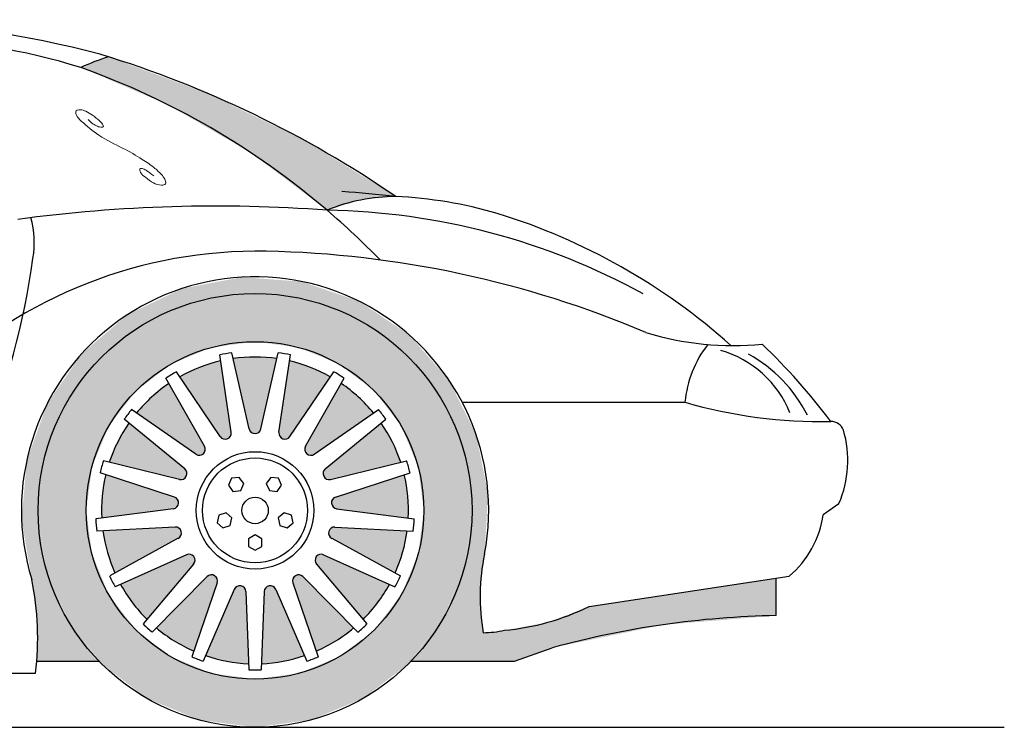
# Model space of a CAD drawing. Header units: millimetres. Extents: x 0 to 5.12, y 0.01 to 1.52.
# Tile 7 of 7: x 3.49 to 5.12, y 0.35 to 1.52. Entities that reach past the tile are written whole.
import ezdxf

# ---------------------------------------------------------------- set-up
doc = ezdxf.new("R2010")
doc.units = ezdxf.units.MM
doc.layers.add('HATCH', color=7, linetype='Continuous')

# ---------------------------------------------------------------- blocks, each defined once
blk = doc.blocks.new('*U40')
at = {"layer": 'HATCH', "color": 251, "linetype": 'Continuous'}
for points in [[(3.8969, 0.5712), (3.9285, 0.4556), (3.901, 0.5789)], [(3.901, 0.5789), (3.9637, 0.4648), (3.9095, 0.5805)], [(3.9637, 0.4648), (3.901, 0.5789), (3.9285, 0.4556)], [(3.9161, 0.5748), (3.9095, 0.5805), (3.9637, 0.4648)], [(3.9285, 0.4556), (3.8969, 0.5712), (3.8923, 0.4514)]]:
    blk.add_solid(points, dxfattribs=at)
blk = doc.blocks.new('*U41')
at = {"layer": 'HATCH', "color": 251, "linetype": 'Continuous'}
for points in [[(3.9445, 0.5858), (4.0157, 0.4894), (3.9456, 0.5944)], [(3.9456, 0.5944), (4.0452, 0.5107), (3.9529, 0.599)], [(4.0452, 0.5107), (3.9456, 0.5944), (4.0157, 0.4894)], [(3.9611, 0.5961), (3.9529, 0.599), (4.0452, 0.5107)], [(4.0157, 0.4894), (3.9445, 0.5858), (3.9835, 0.4725)]]:
    blk.add_solid(points, dxfattribs=at)
blk = doc.blocks.new('*U42')
at = {"layer": 'HATCH', "color": 251, "linetype": 'Continuous'}
for points in [[(3.9815, 0.625), (4.1047, 0.5829), (3.9867, 0.6319)], [(4.1047, 0.5829), (3.9815, 0.625), (4.0849, 0.5524)], [(3.9837, 0.6166), (4.0849, 0.5524), (3.9815, 0.625)], [(3.9954, 0.6322), (3.9867, 0.6319), (4.1047, 0.5829)], [(4.0849, 0.5524), (3.9837, 0.6166), (4.0609, 0.525)]]:
    blk.add_solid(points, dxfattribs=at)
blk = doc.blocks.new('*U43')
at = {"layer": 'HATCH', "color": 251, "linetype": 'Continuous'}
for points in [[(4.0039, 0.6665), (4.134, 0.6718), (4.0063, 0.6749)], [(4.134, 0.6718), (4.0039, 0.6665), (4.1266, 0.6361)], [(4.0143, 0.6782), (4.0063, 0.6749), (4.134, 0.6718)], [(4.009, 0.6595), (4.1266, 0.6361), (4.0039, 0.6665)], [(4.1266, 0.6361), (4.009, 0.6595), (4.1141, 0.6019)]]:
    blk.add_solid(points, dxfattribs=at)
blk = doc.blocks.new('*U44')
at = {"layer": 'HATCH', "color": 251, "linetype": 'Continuous'}
for points in [[(4.0153, 0.728), (4.0091, 0.722), (4.1293, 0.7652)], [(4.0099, 0.7133), (4.1293, 0.7652), (4.0091, 0.722)], [(4.1293, 0.7652), (4.0099, 0.7133), (4.1352, 0.7293)], [(4.0171, 0.7086), (4.1352, 0.7293), (4.0099, 0.7133)], [(4.1352, 0.7293), (4.0171, 0.7086), (4.136, 0.6929)]]:
    blk.add_solid(points, dxfattribs=at)
blk = doc.blocks.new('*U45')
at = {"layer": 'HATCH', "color": 251, "linetype": 'Continuous'}
for points in [[(3.9983, 0.7748), (3.9946, 0.7669), (4.0911, 0.8507)], [(3.9985, 0.7591), (4.0911, 0.8507), (3.9946, 0.7669)], [(4.0911, 0.8507), (3.9985, 0.7591), (4.1096, 0.8193)], [(4.007, 0.7573), (4.1096, 0.8193), (3.9985, 0.7591)], [(4.1096, 0.8193), (4.007, 0.7573), (4.1235, 0.7856)]]:
    blk.add_solid(points, dxfattribs=at)
blk = doc.blocks.new('*U46')
at = {"layer": 'HATCH', "color": 251, "linetype": 'Continuous'}
for points in [[(3.9655, 0.8123), (3.9649, 0.8036), (4.0246, 0.9165)], [(3.9714, 0.7977), (4.0246, 0.9165), (3.9649, 0.8036)], [(4.0246, 0.9165), (3.9714, 0.7977), (4.0532, 0.894)], [(3.9799, 0.7991), (4.0532, 0.894), (3.9714, 0.7977)], [(4.0532, 0.894), (3.9799, 0.7991), (4.0783, 0.8676)]]:
    blk.add_solid(points, dxfattribs=at)
blk = doc.blocks.new('*U47')
at = {"layer": 'HATCH', "color": 251, "linetype": 'Continuous'}
for points in [[(3.9214, 0.8354), (3.924, 0.8271), (3.9389, 0.9539)], [(3.9321, 0.8239), (3.9389, 0.9539), (3.924, 0.8271)], [(3.9389, 0.9539), (3.9321, 0.8239), (3.9737, 0.9432)], [(3.9396, 0.8283), (3.9737, 0.9432), (3.9321, 0.8239)], [(3.9737, 0.9432), (3.9396, 0.8283), (4.0066, 0.9277)]]:
    blk.add_solid(points, dxfattribs=at)
blk = doc.blocks.new('*U48')
at = {"layer": 'HATCH', "color": 251, "linetype": 'Continuous'}
for points in [[(3.8454, 0.9578), (3.886, 0.8342), (3.8817, 0.9604)], [(3.8719, 0.841), (3.8774, 0.8342), (3.8454, 0.9578)], [(3.886, 0.8342), (3.8454, 0.9578), (3.8774, 0.8342)], [(3.8914, 0.841), (3.8817, 0.9604), (3.886, 0.8342)], [(3.8817, 0.9604), (3.8914, 0.841), (3.918, 0.9578)]]:
    blk.add_solid(points, dxfattribs=at)
blk = doc.blocks.new('*U49')
at = {"layer": 'HATCH', "color": 251, "linetype": 'Continuous'}
for points in [[(3.7897, 0.9432), (3.842, 0.8354), (3.8245, 0.9539)], [(3.7568, 0.9277), (3.8394, 0.8271), (3.7897, 0.9432)], [(3.842, 0.8354), (3.7897, 0.9432), (3.8394, 0.8271)], [(3.8238, 0.8283), (3.8313, 0.8239), (3.7568, 0.9277)], [(3.8394, 0.8271), (3.7568, 0.9277), (3.8313, 0.8239)]]:
    blk.add_solid(points, dxfattribs=at)
blk = doc.blocks.new('*U50')
at = {"layer": 'HATCH', "color": 251, "linetype": 'Continuous'}
for points in [[(3.7102, 0.894), (3.7979, 0.8123), (3.7388, 0.9165)], [(3.6851, 0.8676), (3.7984, 0.8036), (3.7102, 0.894)], [(3.7979, 0.8123), (3.7102, 0.894), (3.7984, 0.8036)], [(3.7834, 0.7991), (3.792, 0.7977), (3.6851, 0.8676)], [(3.7984, 0.8036), (3.6851, 0.8676), (3.792, 0.7977)]]:
    blk.add_solid(points, dxfattribs=at)
blk = doc.blocks.new('*U51')
at = {"layer": 'HATCH', "color": 251, "linetype": 'Continuous'}
for points in [[(3.6538, 0.8193), (3.7651, 0.7748), (3.6723, 0.8507)], [(3.6399, 0.7856), (3.7687, 0.7669), (3.6538, 0.8193)], [(3.7651, 0.7748), (3.6538, 0.8193), (3.7687, 0.7669)], [(3.7564, 0.7573), (3.7649, 0.7591), (3.6399, 0.7856)], [(3.7687, 0.7669), (3.6399, 0.7856), (3.7649, 0.7591)]]:
    blk.add_solid(points, dxfattribs=at)
blk = doc.blocks.new('*U52')
at = {"layer": 'HATCH', "color": 251, "linetype": 'Continuous'}
for points in [[(3.6282, 0.7293), (3.748, 0.728), (3.6341, 0.7652)], [(3.6274, 0.6929), (3.7543, 0.722), (3.6282, 0.7293)], [(3.7543, 0.722), (3.6274, 0.6929), (3.7535, 0.7133)], [(3.748, 0.728), (3.6282, 0.7293), (3.7543, 0.722)], [(3.7462, 0.7086), (3.7535, 0.7133), (3.6274, 0.6929)]]:
    blk.add_solid(points, dxfattribs=at)
blk = doc.blocks.new('*U53')
at = {"layer": 'HATCH', "color": 251, "linetype": 'Continuous'}
for points in [[(3.6368, 0.6361), (3.7491, 0.6782), (3.6294, 0.6718)], [(3.7491, 0.6782), (3.6368, 0.6361), (3.7571, 0.6749)], [(3.6493, 0.6019), (3.7571, 0.6749), (3.6368, 0.6361)], [(3.7571, 0.6749), (3.6493, 0.6019), (3.7594, 0.6665)], [(3.7544, 0.6595), (3.7594, 0.6665), (3.6493, 0.6019)]]:
    blk.add_solid(points, dxfattribs=at)
blk = doc.blocks.new('*U54')
at = {"layer": 'HATCH', "color": 251, "linetype": 'Continuous'}
for points in [[(3.6785, 0.5524), (3.768, 0.6322), (3.6587, 0.5829)], [(3.768, 0.6322), (3.6785, 0.5524), (3.7767, 0.6319)], [(3.7025, 0.525), (3.7767, 0.6319), (3.6785, 0.5524)], [(3.7767, 0.6319), (3.7025, 0.525), (3.7819, 0.625)], [(3.7797, 0.6166), (3.7819, 0.625), (3.7025, 0.525)]]:
    blk.add_solid(points, dxfattribs=at)
blk = doc.blocks.new('*U55')
at = {"layer": 'HATCH', "color": 251, "linetype": 'Continuous'}
for points in [[(3.7477, 0.4894), (3.8023, 0.5961), (3.7182, 0.5107)], [(3.7799, 0.4725), (3.8104, 0.599), (3.7477, 0.4894)], [(3.8023, 0.5961), (3.7477, 0.4894), (3.8104, 0.599)], [(3.8104, 0.599), (3.7799, 0.4725), (3.8178, 0.5944)], [(3.8188, 0.5858), (3.8178, 0.5944), (3.7799, 0.4725)]]:
    blk.add_solid(points, dxfattribs=at)
blk = doc.blocks.new('*U56')
at = {"layer": 'HATCH', "color": 251, "linetype": 'Continuous'}
for points in [[(3.8349, 0.4556), (3.8473, 0.5748), (3.7997, 0.4648)], [(3.8711, 0.4514), (3.8538, 0.5805), (3.8349, 0.4556)], [(3.8473, 0.5748), (3.8349, 0.4556), (3.8538, 0.5805)], [(3.8538, 0.5805), (3.8711, 0.4514), (3.8624, 0.5789)], [(3.8664, 0.5712), (3.8624, 0.5789), (3.8711, 0.4514)]]:
    blk.add_solid(points, dxfattribs=at)
blk = doc.blocks.new('*U75')
at = {"layer": 'HATCH', "color": 251, "linetype": 'Continuous'}
for points in [[(3.8599, 1.0929), (3.7614, 1.0743), (3.9598, 1.0855)], [(3.9598, 1.0855), (3.7614, 1.0743), (3.8817, 1.0658)], [(3.9598, 1.0855), (3.8817, 1.0658), (4.0546, 1.0528)], [(3.7614, 1.0743), (3.6709, 1.0312), (3.7885, 1.0536)], [(3.7614, 1.0743), (3.7885, 1.0536), (3.8817, 1.0658)], [(3.8817, 1.0658), (3.9749, 1.0536), (4.0546, 1.0528)], [(3.7885, 1.0536), (3.6709, 1.0312), (3.7017, 1.0176)], [(3.9749, 1.0536), (4.0617, 1.0176), (4.0546, 1.0528)], [(4.0546, 1.0528), (4.0617, 1.0176), (4.1378, 0.9969)], [(3.6709, 1.0312), (3.5945, 0.9662), (3.7017, 1.0176)], [(3.7017, 1.0176), (3.5945, 0.9662), (3.6271, 0.9604)], [(4.0617, 1.0176), (4.1363, 0.9604), (4.1378, 0.9969)], [(4.1378, 0.9969), (4.1363, 0.9604), (4.2038, 0.9215)], [(3.5945, 0.9662), (3.5373, 0.8839), (3.6271, 0.9604)], [(3.6271, 0.9604), (3.5373, 0.8839), (3.5699, 0.8858)], [(4.1363, 0.9604), (4.1935, 0.8858), (4.2038, 0.9215)], [(4.2038, 0.9215), (4.1935, 0.8858), (4.2484, 0.8317)], [(3.5373, 0.8839), (3.5032, 0.7896), (3.534, 0.799)], [(3.5699, 0.8858), (3.5373, 0.8839), (3.534, 0.799)], [(4.1935, 0.8858), (4.2294, 0.799), (4.2484, 0.8317)], [(4.2484, 0.8317), (4.2294, 0.799), (4.2684, 0.7334)], [(3.5032, 0.7896), (3.4944, 0.6898), (3.5217, 0.7058)], [(3.534, 0.799), (3.5032, 0.7896), (3.5217, 0.7058)], [(4.2294, 0.799), (4.2417, 0.7058), (4.2684, 0.7334)], [(4.2684, 0.7334), (4.2417, 0.7058), (4.2625, 0.6334)], [(3.5217, 0.7058), (3.4944, 0.6898), (3.5334, 0.6147)], [(4.2417, 0.7058), (4.23, 0.6147), (4.2625, 0.6334)], [(3.4944, 0.6898), (3.5114, 0.591), (3.5334, 0.6147)], [(4.2625, 0.6334), (4.23, 0.6147), (4.2551, 0.5682)], [(3.5334, 0.6147), (3.5114, 0.591), (3.5679, 0.5294)], [(4.23, 0.6147), (4.1955, 0.5294), (4.2551, 0.5682)], [(3.5114, 0.591), (3.5203, 0.5237), (3.5679, 0.5294)], [(4.7466, 0.5934), (4.4361, 0.5463), (4.7466, 0.5312)], [(4.2551, 0.5682), (4.1955, 0.5294), (4.2604, 0.5028)], [(4.4361, 0.5463), (4.3675, 0.5202), (4.7466, 0.5312)], [(3.5203, 0.5237), (3.5194, 0.4557), (3.6228, 0.4557)], [(3.5679, 0.5294), (3.5203, 0.5237), (3.6228, 0.4557)], [(4.1955, 0.5294), (4.1406, 0.4557), (4.2604, 0.5028)], [(4.7466, 0.5312), (4.3675, 0.5202), (4.5591, 0.516)], [(4.2954, 0.5068), (4.278, 0.5039), (4.3749, 0.4779)], [(4.3675, 0.5202), (4.2954, 0.5068), (4.5591, 0.516)], [(4.5591, 0.516), (4.2954, 0.5068), (4.3749, 0.4779)], [(4.2604, 0.5028), (4.1406, 0.4557), (4.3749, 0.4779)], [(4.278, 0.5039), (4.2604, 0.5028), (4.3749, 0.4779)], [(4.3749, 0.4779), (4.1406, 0.4557), (4.312, 0.4557)]]:
    blk.add_solid(points, dxfattribs=at)
blk = doc.blocks.new('*U78')
at = {"layer": 'HATCH', "linetype": 'Continuous'}
for points in [[(3.8817, 1.0658), (3.7885, 1.0536), (3.9749, 1.0536)], [(3.9749, 1.0536), (3.7017, 1.0176), (4.0617, 1.0176)], [(3.7885, 1.0536), (3.7017, 1.0176), (3.9749, 1.0536)], [(3.7017, 1.0176), (3.6271, 0.9604), (3.8817, 0.9858)], [(3.7017, 1.0176), (3.8817, 0.9858), (4.0617, 1.0176)], [(4.0617, 1.0176), (3.8817, 0.9858), (4.1363, 0.9604)], [(3.8817, 0.9858), (3.6271, 0.9604), (3.8092, 0.9763)], [(3.8817, 0.9858), (3.9542, 0.9763), (4.1363, 0.9604)], [(3.8092, 0.9763), (3.6271, 0.9604), (3.7417, 0.9483)], [(3.9542, 0.9763), (4.0217, 0.9483), (4.1363, 0.9604)], [(3.6271, 0.9604), (3.5699, 0.8858), (3.7417, 0.9483)], [(3.7417, 0.9483), (3.5699, 0.8858), (3.6837, 0.9038)], [(4.1363, 0.9604), (4.0217, 0.9483), (4.1935, 0.8858)], [(4.0217, 0.9483), (4.0797, 0.9038), (4.1935, 0.8858)], [(3.6837, 0.9038), (3.5699, 0.8858), (3.6392, 0.8458)], [(4.0797, 0.9038), (4.1242, 0.8458), (4.1935, 0.8858)], [(3.5699, 0.8858), (3.534, 0.799), (3.6392, 0.8458)], [(4.1935, 0.8858), (4.1242, 0.8458), (4.2294, 0.799)], [(3.6392, 0.8458), (3.534, 0.799), (3.6112, 0.7783)], [(4.1242, 0.8458), (4.1522, 0.7783), (4.2294, 0.799)], [(3.534, 0.799), (3.5217, 0.7058), (3.6112, 0.7783)], [(4.2294, 0.799), (4.1522, 0.7783), (4.2417, 0.7058)], [(3.6112, 0.7783), (3.5217, 0.7058), (3.6017, 0.7058)], [(4.1522, 0.7783), (4.1617, 0.7058), (4.2417, 0.7058)], [(3.5217, 0.7058), (3.534, 0.6126), (3.6017, 0.7058)], [(3.6017, 0.7058), (3.534, 0.6126), (3.6112, 0.6334)], [(4.2417, 0.7058), (4.1522, 0.6334), (4.2294, 0.6126)], [(4.1617, 0.7058), (4.1522, 0.6334), (4.2417, 0.7058)], [(3.6112, 0.6334), (3.534, 0.6126), (3.6392, 0.5658)], [(4.1522, 0.6334), (4.1242, 0.5658), (4.2294, 0.6126)], [(3.534, 0.6126), (3.5699, 0.5258), (3.6392, 0.5658)], [(4.2294, 0.6126), (4.1242, 0.5658), (4.1935, 0.5258)], [(3.6392, 0.5658), (3.5699, 0.5258), (3.6837, 0.5078)], [(4.1242, 0.5658), (4.0797, 0.5078), (4.1935, 0.5258)], [(3.5699, 0.5258), (3.6271, 0.4513), (3.6837, 0.5078)], [(4.1935, 0.5258), (4.0797, 0.5078), (4.1363, 0.4513)], [(3.6837, 0.5078), (3.6271, 0.4513), (3.7417, 0.4633)], [(4.0797, 0.5078), (4.0217, 0.4633), (4.1363, 0.4513)], [(3.7417, 0.4633), (3.6271, 0.4513), (3.8092, 0.4354)], [(4.0217, 0.4633), (3.9542, 0.4354), (4.1363, 0.4513)], [(3.6271, 0.4513), (3.7017, 0.3941), (3.8092, 0.4354)], [(4.1363, 0.4513), (3.9542, 0.4354), (4.0617, 0.3941)], [(3.8092, 0.4354), (3.7017, 0.3941), (3.8817, 0.4258)], [(3.8817, 0.4258), (3.7017, 0.3941), (4.0617, 0.3941)], [(3.9542, 0.4354), (3.8817, 0.4258), (4.0617, 0.3941)], [(3.7017, 0.3941), (3.7885, 0.3581), (4.0617, 0.3941)], [(4.0617, 0.3941), (3.7885, 0.3581), (3.9749, 0.3581)], [(3.7885, 0.3581), (3.8817, 0.3458), (3.9749, 0.3581)]]:
    blk.add_solid(points, dxfattribs=at)
blk = doc.blocks.new('*U80')
at = {"layer": 'HATCH', "linetype": 'Continuous'}
for points in [[(3.6386, 1.4587), (3.6154, 1.4506), (3.8048, 1.3972)], [(3.6154, 1.4506), (3.5928, 1.4409), (3.8048, 1.3972)], [(3.5928, 1.4409), (3.7381, 1.3786), (3.8048, 1.3972)], [(3.8048, 1.3972), (3.7381, 1.3786), (3.9642, 1.3197)], [(3.7381, 1.3786), (3.8749, 1.2993), (3.9642, 1.3197)], [(3.9642, 1.3197), (3.8749, 1.2993), (4.1152, 1.2269)], [(3.8749, 1.2993), (4.0571, 1.221), (4.1152, 1.2269)], [(3.8749, 1.2993), (4.0012, 1.204), (4.0571, 1.221)]]:
    blk.add_solid(points, dxfattribs=at)

msp = doc.modelspace()

# ---------------------------------------------------------------- linework, layer by layer
for p, q in [((3.842, 0.8354), (3.8231, 0.9638)), ((3.8719, 0.841), (3.8432, 0.9676)), ((3.8914, 0.841), (3.9202, 0.9676)), ((3.9214, 0.8354), (3.9403, 0.9638)), ((3.8238, 0.8283), (3.7512, 0.936)), ((3.9396, 0.8283), (4.0122, 0.936)), ((3.7979, 0.8123), (3.7338, 0.9252)), ((3.9655, 0.8123), (4.0296, 0.9252)), ((4.2253, 0.8854), (4.5951, 0.8854)), ((3.7834, 0.7991), (3.6769, 0.8733)), ((3.9799, 0.7991), (4.0865, 0.8733)), ((3.7651, 0.7748), (3.6645, 0.857)), ((3.9983, 0.7748), (4.0989, 0.857)), ((3.7564, 0.7573), (3.6302, 0.788)), ((4.007, 0.7573), (4.1332, 0.788)), ((3.748, 0.728), (3.6246, 0.7683)), ((4.0153, 0.728), (4.1388, 0.7683)), ((3.7462, 0.7086), (3.6175, 0.6916)), ((4.0171, 0.7086), (4.1459, 0.6916)), ((4.8245, 0.6988), (4.8505, 0.7171)), ((3.7491, 0.6782), (3.6194, 0.6712)), ((4.0143, 0.6782), (4.144, 0.6712)), ((3.7544, 0.6595), (3.6405, 0.5971)), ((4.009, 0.6595), (4.1229, 0.5971)), ((3.768, 0.6322), (3.6496, 0.5788)), ((3.9954, 0.6322), (4.1138, 0.5788)), ((3.7797, 0.6166), (3.696, 0.5173)), ((3.9837, 0.6166), (4.0674, 0.5173)), ((3.8023, 0.5961), (3.7111, 0.5035)), ((3.9611, 0.5961), (4.0523, 0.5035)), ((4.4361, 0.5463), (4.7677, 0.5966)), ((4.7466, 0.5312), (4.7466, 0.5934)), ((3.8188, 0.5858), (3.7766, 0.463)), ((3.8473, 0.5748), (3.7957, 0.4556)), ((3.9161, 0.5748), (3.9677, 0.4556)), ((3.9445, 0.5858), (3.9867, 0.463)), ((3.8664, 0.5712), (3.8715, 0.4414)), ((3.8969, 0.5712), (3.8919, 0.4414)), ((1.5027, 0.4358), (3.5173, 0.4358)), ((0, 0.3458), (5.1248, 0.3458))]:
    msp.add_line(p, q)
for points in [[(3.8428, 0.7594), (3.8376, 0.7477), (3.8451, 0.7373), (3.8579, 0.7386), (3.8631, 0.7503), (3.8556, 0.7607)], [(3.9206, 0.7594), (3.9078, 0.7607), (3.9003, 0.7503), (3.9055, 0.7386), (3.9183, 0.7373), (3.9258, 0.7477)], [(3.8187, 0.6854), (3.8283, 0.6768), (3.8405, 0.6807), (3.8432, 0.6933), (3.8336, 0.7019), (3.8214, 0.6979)], [(3.9447, 0.6854), (3.942, 0.6979), (3.9298, 0.7019), (3.9202, 0.6933), (3.9229, 0.6807), (3.9351, 0.6768)], [(3.8817, 0.6396), (3.8928, 0.646), (3.8928, 0.6589), (3.8817, 0.6653), (3.8706, 0.6589), (3.8706, 0.646)]]:
    msp.add_lwpolyline(points, close=True)
for points in [[(4.1406, 0.4557), (4.312, 0.4557), (4.3749, 0.4779)], [(3.5194, 0.4557), (3.6228, 0.4557)]]:
    msp.add_lwpolyline(points)
for radius in [0.36, 0.28, 0.022]:
    msp.add_circle((3.8817, 0.7058), radius)
at = {"color": 251}
for radius in [0.0975, 0.0871]:
    msp.add_circle((3.8817, 0.7058), radius, dxfattribs=at)
for centre, radius, start, end in [((3.1807, -0.228), 1.7483, 75.2371, 100.9563), ((3.2567, 0.3446), 1.1466, 72.9585, 87.7987), ((3.7398, 1.1303), 0.3436, 107.118, 115.3293), ((3.0967, -0.2612), 1.8032, 55.6124, 72.927), ((3.1513, 0.2091), 1.3085, 49.4986, 70.2844), ((4.1163, 0.925), 0.3018, 90.212, 112.4288), ((3.7103, -2.7251), 3.9727, 84.1503, 85.4426), ((4.0788, 0.494), 0.7338, 73.796, 87.1566), ((3.8169, -1.2543), 2.4652, 85.7146, 97.6679), ((3.1513, 0.2091), 1.3085, 44.2145, 49.4986), ((3.978, 0.2058), 1.0388, 48.131, 72.8908), ((3.3595, 1.1504), 0.156, 350.2804, 15.3715), ((3.8866, 0.3589), 0.7772, 88.9837, 133.8275), ((3.8652, -0.5687), 1.705, 67.0421, 88.8171), ((2.3142, 1.287), 1.2101, 321.6306, 352.2627), ((3.8817, 0.7058), 0.3877, 349.2276, 197.2266), ((4.6751, 1.4689), 0.4896, 252.7845, 275.6322), ((4.7777, 0.8688), 0.1834, 142.2193, 174.8116), ((3.978, 0.2058), 1.0758, 37.0222, 46.1563), ((3.8817, 0.7058), 0.2646, 98.3735, 102.803), ((3.8817, 0.7058), 0.2646, 77.197, 81.6265), ((3.8817, 0.7058), 0.2546, 102.9773, 119.3756), ((3.8817, 0.7058), 0.2546, 81.8009, 98.1991), ((3.8817, 0.7058), 0.2546, 60.6244, 77.0227), ((3.8817, 0.7058), 0.2646, 119.55, 123.9794), ((3.8817, 0.7058), 0.2646, 56.0206, 60.45), ((3.8817, 0.7058), 0.2546, 124.1538, 140.5521), ((3.8817, 0.7058), 0.2546, 39.4479, 55.8462), ((4.8184, 1.6469), 0.7935, 253.6548, 271.3377), ((3.8817, 0.7058), 0.2646, 140.7264, 145.1559), ((3.8817, 0.7058), 0.2646, 34.8441, 39.2736), ((3.8817, 0.7058), 0.2546, 145.3303, 161.7286), ((3.8817, 0.7058), 0.2546, 18.2714, 34.6697), ((4.8372, 0.8314), 0.0221, 20.4046, 90.8543), ((3.8321, 0.8339), 0.01, 213.9797, 8.3732), ((3.8817, 0.8432), 0.01, 192.8032, 347.1968), ((3.9313, 0.8339), 0.01, 171.6268, 326.0203), ((4.6852, 0.7884), 0.18, 336.6593, 16.3738), ((3.7892, 0.8073), 0.01, 235.1562, 29.5497), ((3.9742, 0.8073), 0.01, 150.4503, 304.8438), ((3.8817, 0.7058), 0.2646, 161.9029, 166.3324), ((3.8817, 0.7058), 0.2646, 13.6676, 18.0971), ((3.7587, 0.767), 0.01, 256.3326, 50.7262), ((4.0046, 0.767), 0.01, 129.2738, 283.6674), ((3.8817, 0.7058), 0.2546, 166.5067, 182.905), ((3.8817, 0.7058), 0.2546, 357.095, 13.4933), ((3.7449, 0.7185), 0.01, 277.5091, 71.9026), ((4.0185, 0.7185), 0.01, 108.0974, 262.4909), ((3.8817, 0.7058), 0.2646, 183.0794, 187.5089), ((3.8817, 0.7058), 0.2646, 352.4911, 356.9206), ((4.6624, 0.722), 0.1638, 310.0286, 351.834), ((3.8817, 0.7058), 0.2546, 187.6832, 204.0815), ((3.7496, 0.6682), 0.01, 298.6856, 93.0791), ((4.0138, 0.6682), 0.01, 86.9209, 241.3144), ((3.8817, 0.7058), 0.2546, 335.9185, 352.3168), ((3.7721, 0.6231), 0.01, 319.8621, 114.2556), ((3.9913, 0.6231), 0.01, 65.7444, 220.1379), ((4.5908, 0.5627), 0.3358, 167.8494, 190.2649), ((3.0446, 0.4954), 0.4765, 352.8115, 11.5699), ((3.8817, 0.7058), 0.2646, 204.2558, 208.6853), ((3.8094, 0.589), 0.01, 341.0385, 135.4321), ((3.954, 0.589), 0.01, 44.5679, 198.9615), ((3.8817, 0.7058), 0.2646, 331.3147, 335.7442), ((3.8817, 0.7058), 0.2546, 208.8597, 225.258), ((3.8565, 0.5708), 0.01, 2.215, 156.6085), ((3.9069, 0.5708), 0.01, 23.3915, 177.785), ((3.8817, 0.7058), 0.2546, 314.742, 331.1403), ((4.2573, 0.9126), 0.4076, 275.359, 296.0119), ((4.7747, -0.9867), 1.5182, 91.0625, 105.2671), ((3.8817, 0.7058), 0.2646, 225.4323, 229.8618), ((3.8817, 0.7058), 0.2546, 230.0362, 246.4344), ((3.8817, 0.7058), 0.2546, 293.5656, 309.9638), ((3.8817, 0.7058), 0.2646, 310.1382, 314.5677), ((4.2597, 0.666), 0.1631, 270.2431, 282.643), ((3.8817, 0.7058), 0.2646, 246.6088, 251.0383), ((3.8817, 0.7058), 0.2546, 251.2126, 267.6109), ((3.8817, 0.7058), 0.2546, 272.3891, 288.7874), ((3.8817, 0.7058), 0.2646, 288.9617, 293.3912), ((3.8817, 0.7058), 0.2646, 267.7853, 272.2147)]:
    msp.add_arc(centre, radius, start, end)
for centre, radius, start, end in [((3.9829, 0.0742), 1.13, 61.3008, 89.0762), ((4.6079, 0.8042), 0.1733, 21.4815, 74.485), ((4.5839, 0.755), 0.2404, 26.9302, 60.9384)]:
    msp.add_arc(centre, radius, start, end, dxfattribs=at)
at = {"color": 251, "lineweight": 20}
for points in [[(3.5893, 1.3706), (3.585, 1.3692), (3.585, 1.3628), (3.5934, 1.352), (3.6225, 1.3285), (3.6627, 1.3067), (3.6946, 1.2884), (3.7155, 1.2735), (3.7294, 1.2596), (3.7327, 1.2541), (3.7333, 1.2477), (3.7264, 1.2456), (3.713, 1.2494), (3.7004, 1.2581), (3.6918, 1.2669), (3.6907, 1.2728), (3.696, 1.2727), (3.7023, 1.2694), (3.7135, 1.2613)], [(3.5893, 1.3706), (3.592, 1.3707), (3.601, 1.3682), (3.6122, 1.3616), (3.624, 1.3521), (3.6288, 1.3466), (3.6301, 1.3431), (3.6259, 1.342), (3.6187, 1.3441), (3.6106, 1.3491), (3.6046, 1.3548)]]:
    msp.add_spline(points, degree=3, dxfattribs=at)

# ---------------------------------------------------------------- block references
at = {"layer": 'HATCH', "linetype": 'Continuous'}
for name in ['*U80', '*U78']:
    msp.add_blockref(name, (0, 0), dxfattribs=at)
at = {"layer": 'HATCH', "color": 251, "linetype": 'Continuous'}
for name in ['*U75', '*U49', '*U48', '*U47', '*U50', '*U46', '*U51', '*U45', '*U52', '*U44', '*U53', '*U43', '*U54', '*U42', '*U55', '*U41', '*U56', '*U40']:
    msp.add_blockref(name, (0, 0), dxfattribs=at)

doc.saveas('drawing.dxf')
